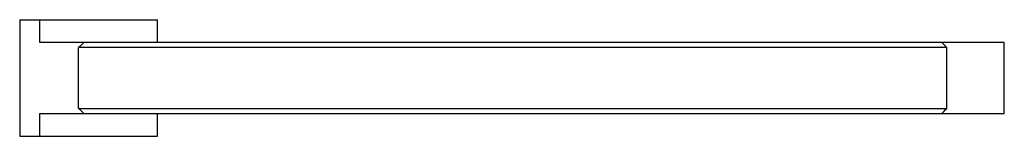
# Model space of a CAD drawing. Header units: millimetres. Extents: x 52 to 442, y 327 to 373.
import ezdxf

# ---------------------------------------------------------------- set-up
doc = ezdxf.new("R2010")
doc.units = ezdxf.units.MM
doc.header["$LTSCALE"] = 45.44848
doc.layers.get('0').update_dxf_attribs({"linetype": 'CONTINUOUS'})

msp = doc.modelspace()

# ---------------------------------------------------------------- linework, layer by layer
at = {"color": 7, "linetype": 'CONTINUOUS'}
for p, q in [((52.35, 373.32), (52.35, 327.32)), ((52.35, 373.32), (106.98, 373.32)), ((60.35, 364.32), (60.35, 373.32)), ((106.98, 364.32), (106.98, 373.32)), ((442.35, 364.32), (60.35, 364.32)), ((442.35, 336.32), (442.35, 364.32)), ((75.64, 338.32), (75.64, 362.32)), ((419.63, 362.31), (75.64, 362.31)), ((419.63, 338.32), (419.63, 362.32)), ((60.35, 327.32), (60.35, 336.32)), ((60.35, 336.32), (442.35, 336.32)), ((75.64, 338.32), (419.63, 338.32)), ((106.98, 327.32), (106.98, 336.32)), ((52.35, 327.32), (106.98, 327.32))]:
    msp.add_line(p, q, dxfattribs=at)
for points in [[(77.77, 364.32), (77.06, 363.65), (76.35, 362.98), (75.64, 362.32)], [(417.56, 364.32), (418.25, 363.65), (418.94, 362.98), (419.63, 362.32)], [(77.77, 336.32), (77.06, 336.98), (76.35, 337.65), (75.64, 338.32)], [(417.56, 336.32), (418.25, 336.98), (418.94, 337.65), (419.63, 338.32)]]:
    msp.add_open_spline(points, degree=3, dxfattribs=at)

doc.saveas('drawing.dxf')
